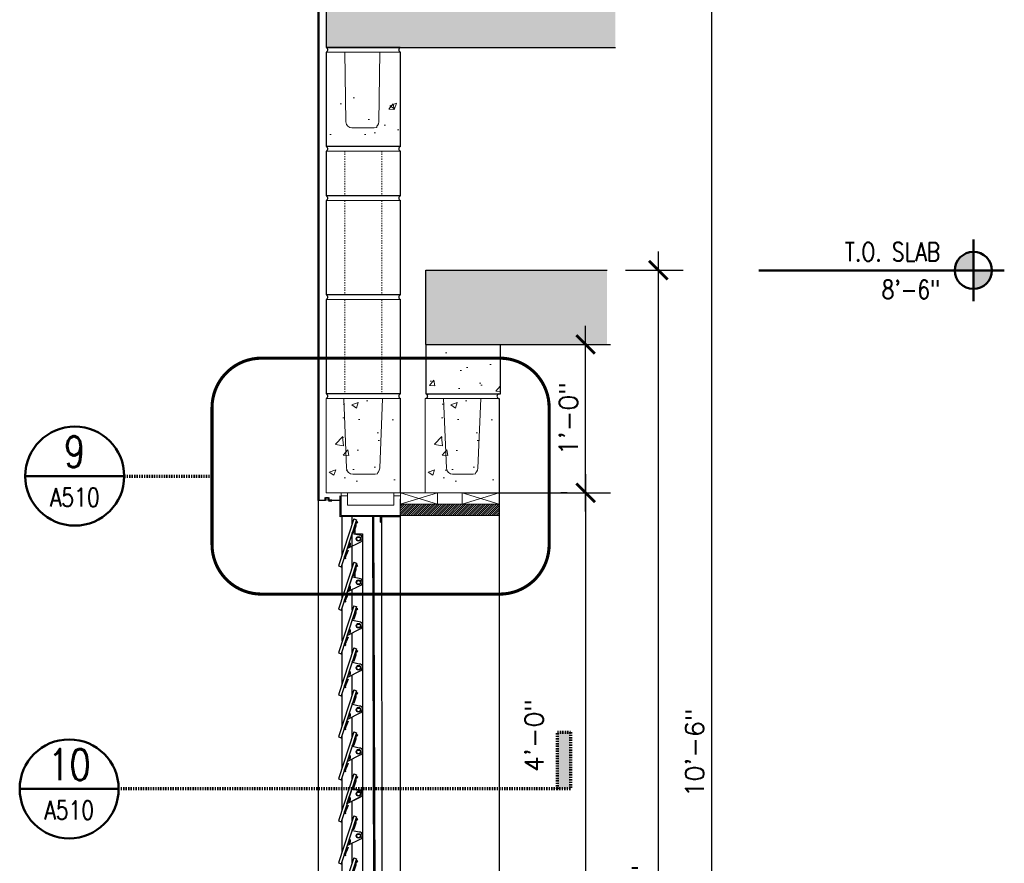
# Model space of a CAD drawing. Header units: inches. Extents: x -3803 to 34213, y -3756 to 4522.
# Tile 35 of 64: x 32093 to 32173, y 3598 to 3667. Entities that reach past the tile are written whole.
import ezdxf
from ezdxf.enums import TextEntityAlignment as Align

# ---------------------------------------------------------------- set-up
doc = ezdxf.new("R2010")
doc.units = ezdxf.units.IN
doc.header["$LTSCALE"] = 0.011
doc.header["$MEASUREMENT"] = 0
doc.header["$PDMODE"] = 1
doc.linetypes.add('DGN Style 3', pattern=[2.233833, 1.595595, -0.638238])
doc.linetypes.add('HIDDEN2', pattern=[0.1875, 0.125, -0.0625])
doc.layers.get('0').update_dxf_attribs({"linetype": 'CONTINUOUS'})
doc.layers.get('Defpoints').update_dxf_attribs({"linetype": 'CONTINUOUS'})
for name, color, linetype in [('A-elev-4', 4, 'CONTINUOUS'), ('A-elev-8', 8, 'CONTINUOUS'), ('woodfill', 254, 'CONTINUOUS')]:
    doc.layers.add(name, color=color, linetype=linetype)
for name, color, linetype, lineweight in [('DIM', 4, 'CONTINUOUS', 13), ('G-DIM', 9, 'CONTINUOUS', 18), ('G-PEN0', 174, 'CONTINUOUS', 13), ('G-PEN1', 214, 'CONTINUOUS', 18), ('G-PEN2', 8, 'CONTINUOUS', 25), ('G-PEN4', 4, 'CONTINUOUS', 50), ('G-PEN5', 3, 'CONTINUOUS', 70), ('G-REF', 144, 'CONTINUOUS', 50)]:
    doc.layers.add(name, color=color, linetype=linetype, lineweight=lineweight)
doc.styles.add('ROMANS', font='romans.shx')
doc.dimstyles.new('DIM_016', dxfattribs={"dimscale": 16, "dimtxt": 0.09375, "dimasz": 0.09375, "dimexe": 0.125, "dimexo": 0.09375, "dimgap": 0.03125, "dimtad": 1, "dimdec": 6, "dimrnd": 0.25, "dimzin": 15, "dimdsep": 46, "dimlunit": 4, "dimtxsty": 'ROMANS', "dimblk1": 'ARCHTICK', "dimblk2": 'ARCHTICK', "dimsah": 1, "dimcen": 0.0625, "dimdle": 0.09375, "dimclrd": 256, "dimclre": 256, "dimclrt": 134, "dimadec": 0, "dimazin": 0, "dimtfac": 1, "dimtdec": 6, "dimtix": 1, "dimtmove": 1, "dimatfit": 3, "dimfxl": 1, "dimtvp": 1.2, "dimfrac": 2, "dimtolj": 1, "dimtzin": 15, "dimarcsym": 0})

# ---------------------------------------------------------------- blocks, each defined once
blk = doc.blocks.new('DET-REF')
blk.add_line((0.25, 0), (-0.25, 0))
blk.add_circle((0, 0), 0.25)
at = {"style": 'ROMANS', "width": 0.8}
blk.add_attdef('A', text='', height=0.1562, dxfattribs=at).set_placement((-0.0013, 0.0449), align=Align.CENTER)
at = {"color": 134, "style": 'ROMANS', "width": 0.8}
blk.add_attdef('AXXX', text='', height=0.0938, dxfattribs=at).set_placement((0, -0.1538), align=Align.CENTER)
blk = doc.blocks.new('window on concrete')
at = {"layer": 'A-elev-8'}
for p, q in [((-0.059, 47.998), (-0.045, 47.998)), ((-0.139, 46.173), (-0.139, 5.045)), ((-3.897, 45.903), (-5.138, 42.101)), ((-3.659, 45.825), (-4.901, 42.023)), ((-4.053, 46.069), (-4.053, 45.426)), ((-3.897, 45.903), (-3.659, 45.825)), ((-2.384, 46.076), (-2.241, 1.646)), ((-2.288, 46.076), (-2.145, 1.505)), ((-1.792, 46.078), (-0.139, 46.078)), ((-1.721, 45.624), (-1.64, 45.624)), ((-1.64, 46.078), (-1.621, 6.978)), ((-4.053, 44.62), (-4.053, 41.913)), ((-3.808, 45.37), (-3.808, 44.661)), ((-3.808, 44.679), (-3.187, 44.679)), ((-3.187, 44.679), (-3.187, 2.924)), ((-3.897, 42.391), (-5.138, 38.588)), ((-3.659, 42.313), (-4.901, 38.511)), ((-3.664, 42.269), (-4.775, 38.931)), ((-3.897, 42.391), (-3.659, 42.313)), ((-5.138, 42.101), (-4.901, 42.023)), ((-3.808, 41.857), (-3.808, 41.148)), ((-4.055, 40.153), (-4.055, 38.509)), ((-3.897, 38.878), (-5.138, 35.076)), ((-5.138, 38.588), (-4.901, 38.511)), ((-3.659, 38.801), (-4.901, 34.998)), ((-3.897, 38.878), (-3.659, 38.801)), ((-4.053, 36.649), (-4.053, 35.004)), ((-3.897, 35.481), (-5.138, 31.679)), ((-5.138, 35.076), (-4.901, 34.998)), ((-3.659, 35.404), (-4.901, 31.601)), ((-3.897, 35.481), (-3.659, 35.404)), ((-4.053, 33.252), (-4.053, 31.607)), ((-3.897, 32.085), (-5.138, 28.282)), ((-3.659, 32.007), (-4.901, 28.205)), ((-3.897, 32.085), (-3.659, 32.007)), ((-5.138, 31.679), (-4.901, 31.601)), ((-4.053, 29.855), (-4.053, 28.211)), ((-3.897, 28.688), (-5.138, 24.886)), ((-3.897, 28.688), (-3.659, 28.61)), ((-5.138, 28.282), (-4.901, 28.205)), ((-3.659, 28.61), (-4.901, 24.808)), ((-4.053, 26.458), (-4.053, 24.814)), ((-3.897, 25.291), (-5.138, 21.489)), ((-5.138, 24.886), (-4.901, 24.808)), ((-3.659, 25.214), (-4.901, 21.411)), ((-3.897, 25.291), (-3.659, 25.214)), ((-4.053, 23.062), (-4.053, 21.417)), ((-3.897, 21.894), (-5.138, 18.092)), ((-3.659, 21.817), (-4.901, 18.014)), ((-3.897, 21.894), (-3.659, 21.817)), ((-5.138, 21.489), (-4.901, 21.411)), ((-4.053, 19.665), (-4.053, 18.02)), ((-3.897, 18.498), (-5.138, 14.695)), ((-3.659, 18.42), (-4.901, 14.618)), ((-3.897, 18.498), (-3.659, 18.42)), ((-5.138, 18.092), (-4.901, 18.014)), ((-4.053, 16.268), (-4.053, 14.624)), ((-3.897, 15.101), (-5.138, 11.298)), ((-5.138, 14.695), (-4.901, 14.618)), ((-3.659, 15.023), (-4.901, 11.221)), ((-3.897, 15.101), (-3.659, 15.023)), ((-4.053, 12.871), (-4.053, 11.227)), ((-3.897, 11.704), (-5.138, 7.902)), ((-5.138, 11.298), (-4.901, 11.221)), ((-3.659, 11.627), (-4.901, 7.824)), ((-3.897, 11.704), (-3.659, 11.627)), ((-4.053, 10.421), (-4.053, 7.83)), ((-3.644, 8.92), (-3.399, 8.636)), ((-3.595, 8.959), (-3.353, 8.679)), ((-3.897, 8.307), (-5.138, 4.505)), ((-3.659, 8.23), (-4.901, 4.427)), ((-3.664, 8.186), (-4.775, 4.848)), ((-3.897, 8.307), (-3.659, 8.23)), ((-5.138, 7.902), (-4.901, 7.824)), ((-5.138, 7.902), (-4.901, 7.824)), ((-3.808, 7.774), (-3.808, 7.065)), ((-3.808, 6.217), (-3.808, 4.905)), ((-3.897, 4.934), (-5.138, 1.131)), ((-3.659, 4.856), (-4.901, 1.054)), ((-3.897, 4.934), (-3.659, 4.856)), ((-1.621, 5.082), (-1.621, 3.482)), ((-5.138, 4.505), (-4.901, 4.427)), ((-3.808, 4.401), (-3.808, 2.838)), ((-0.139, 4.39), (-0.139, 1.509)), ((-4.053, 3.651), (-4.053, 1.646)), ((-3.192, 2.909), (-3.699, 2.909)), ((-5.138, 1.131), (-4.901, 1.054)), ((-4.758, 1.49), (-4.331, 1.49)), ((-4.732, 1.57), (-4.732, 1.49)), ((-4.331, 0), (-4.331, 1.509)), ((-0.046, 0.002), (-0.045, 0.002))]:
    blk.add_line(p, q, dxfattribs=at)
for points in [[(-1.64, 45.624), (-1.721, 45.624), (-1.721, 46.079), (-4.985, 46.065), (-4.986, 47.749)], [(-4.857, 46.065), (-4.857, 42.963)], [(-1.64, 46.078), (-1.64, 45.624)], [(-4.409, 43.365), (-4.349, 43.35), (-4.5, 42.969), (-4.593, 42.834), (-4.559, 42.699), (-4.606, 42.67), (-4.635, 42.829), (-4.407, 43.365)], [(-4.857, 42.157), (-4.857, 39.451)], [(-4.409, 39.852), (-4.349, 39.838), (-4.5, 39.457), (-4.593, 39.322), (-4.559, 39.187), (-4.606, 39.158), (-4.635, 39.316), (-4.407, 39.853)], [(-4.859, 38.638), (-4.859, 36.046)], [(-4.409, 36.34), (-4.349, 36.326), (-4.5, 35.944), (-4.593, 35.81), (-4.559, 35.675), (-4.606, 35.645), (-4.635, 35.804), (-4.407, 36.34)], [(-4.857, 35.134), (-4.857, 32.541)], [(-4.409, 32.943), (-4.349, 32.929), (-4.5, 32.548), (-4.593, 32.413), (-4.559, 32.278), (-4.606, 32.249), (-4.635, 32.407), (-4.407, 32.944)], [(-4.857, 31.737), (-4.857, 29.145)], [(-4.409, 29.546), (-4.349, 29.532), (-4.5, 29.151), (-4.593, 29.016), (-4.559, 28.881), (-4.606, 28.852), (-4.635, 29.011), (-4.407, 29.547)], [(-4.857, 28.34), (-4.857, 25.748)], [(-4.409, 26.15), (-4.349, 26.135), (-4.5, 25.754), (-4.593, 25.619), (-4.559, 25.484), (-4.606, 25.455), (-4.635, 25.614), (-4.407, 26.15)], [(-4.857, 24.943), (-4.857, 22.351)], [(-4.409, 22.753), (-4.349, 22.739), (-4.5, 22.357), (-4.593, 22.222), (-4.559, 22.087), (-4.606, 22.058), (-4.635, 22.217), (-4.407, 22.753)], [(-4.857, 21.546), (-4.857, 18.954)], [(-4.409, 19.356), (-4.349, 19.342), (-4.5, 18.961), (-4.593, 18.826), (-4.559, 18.691), (-4.606, 18.662), (-4.635, 18.82), (-4.407, 19.356)], [(-4.857, 18.15), (-4.857, 15.558)], [(-4.409, 15.959), (-4.349, 15.945), (-4.5, 15.564), (-4.593, 15.429), (-4.559, 15.294), (-4.606, 15.265), (-4.635, 15.423), (-4.407, 15.96)], [(-4.857, 14.753), (-4.857, 12.161)], [(-4.409, 12.563), (-4.349, 12.548), (-4.5, 12.167), (-4.593, 12.032), (-4.559, 11.897), (-4.606, 11.868), (-4.635, 12.027), (-4.407, 12.563)], [(-4.857, 11.356), (-4.857, 8.764)], [(-4.409, 9.166), (-4.349, 9.152), (-4.5, 8.77), (-4.593, 8.635), (-4.559, 8.5), (-4.606, 8.471), (-4.635, 8.63), (-4.407, 9.166)], [(-2.154, 8.308), (-1.975, 8.297), (-1.997, 8.051), (-1.899, 7.967), (-1.776, 6.735), (-1.519, 6.428), (-1.514, 5.554), (-1.824, 5.254), (-1.895, 4.045), (-1.97, 3.921), (-1.987, 3.678), (-2.156, 3.687)], [(-4.857, 7.959), (-4.857, 5.367)], [(-3.172, 6.843), (-2.666, 6.394)], [(-2.77, 7.1), (-2.309, 6.755)], [(-4.409, 5.769), (-4.349, 5.755), (-4.5, 5.374), (-4.593, 5.239), (-4.559, 5.104), (-4.606, 5.074), (-4.635, 5.233), (-4.407, 5.769)], [(-1.442, 5.153), (-0.105, 4.371), (0.152, 4.024), (0.32, 3.99), (0.69, 3.99), (0.723, 4.136), (0.6, 4.538), (0.175, 4.762), (-0.978, 5.802)], [(-4.857, 4.562), (-4.857, 1.994)], [(-2.144, 1.509), (-2.144, 3.578), (-1.695, 3.578), (-1.695, 3.712), (-1.619, 3.712), (-1.619, 3.482), (-2.041, 3.482), (-2.043, 1.509)], [(-4.409, 2.395), (-4.349, 2.381), (-4.5, 2), (-4.593, 1.865), (-4.559, 1.73), (-4.606, 1.701), (-4.635, 1.86), (-4.407, 2.396)], [(-4.331, 1.509), (-4.331, 1.576), (-4.483, 1.576), (-4.483, 1.646), (-2.241, 1.646)], [(-2.205, 1.505), (-2.205, 1.509), (-3.825, 1.509), (-3.825, 1.509)]]:
    blk.add_lwpolyline(points, dxfattribs=at)
for points in [[(-4.435, 43.506), (-3.318, 44.053, 0.796581), (-3.442, 44.587), (-4.001, 44.699), (-4.009, 44.744), (-3.977, 44.812), (-3.876, 44.832), (-3.853, 44.844), (-3.696, 45.327), (-3.691, 45.536), (-3.574, 45.636), (-3.609, 45.67), (-3.732, 45.563), (-3.746, 45.321), (-3.897, 44.861), (-3.895, 44.844), (-3.883, 44.831)], [(-4.435, 39.994), (-3.318, 40.54, 0.796581), (-3.442, 41.075), (-4.001, 41.187), (-4.009, 41.231), (-3.977, 41.299), (-3.876, 41.32), (-3.853, 41.332), (-3.696, 41.814), (-3.691, 42.023), (-3.574, 42.123), (-3.609, 42.158), (-3.732, 42.05), (-3.746, 41.808), (-3.897, 41.349), (-3.895, 41.332), (-3.883, 41.319)], [(-4.435, 36.482), (-3.318, 37.028, 0.796581), (-3.442, 37.562), (-4.001, 37.675), (-4.009, 37.719), (-3.977, 37.787), (-3.876, 37.807), (-3.853, 37.82), (-3.696, 38.302), (-3.691, 38.511), (-3.574, 38.611), (-3.609, 38.646), (-3.732, 38.538), (-3.746, 38.296), (-3.897, 37.837), (-3.895, 37.819), (-3.883, 37.807)], [(-4.435, 33.085), (-3.318, 33.631, 0.796581), (-3.442, 34.165), (-4.001, 34.278), (-4.009, 34.322), (-3.977, 34.39), (-3.876, 34.41), (-3.853, 34.423), (-3.696, 34.905), (-3.691, 35.114), (-3.574, 35.214), (-3.609, 35.249), (-3.732, 35.141), (-3.746, 34.899), (-3.897, 34.44), (-3.895, 34.423), (-3.883, 34.41)], [(-4.435, 29.688), (-3.318, 30.235, 0.796581), (-3.442, 30.769), (-4.001, 30.881), (-4.009, 30.925), (-3.977, 30.994), (-3.876, 31.014), (-3.853, 31.026), (-3.696, 31.509), (-3.691, 31.718), (-3.574, 31.817), (-3.609, 31.852), (-3.732, 31.744), (-3.746, 31.502), (-3.897, 31.043), (-3.895, 31.026), (-3.883, 31.013)], [(-4.435, 26.292), (-3.318, 26.838, 0.796581), (-3.442, 27.372), (-4.001, 27.484), (-4.009, 27.529), (-3.977, 27.597), (-3.876, 27.617), (-3.853, 27.629), (-3.696, 28.112), (-3.691, 28.321), (-3.574, 28.421), (-3.609, 28.455), (-3.732, 28.348), (-3.746, 28.106), (-3.897, 27.647), (-3.895, 27.629), (-3.883, 27.616)], [(-4.435, 22.895), (-3.318, 23.441, 0.796581), (-3.442, 23.975), (-4.001, 24.088), (-4.009, 24.132), (-3.977, 24.2), (-3.876, 24.22), (-3.853, 24.233), (-3.696, 24.715), (-3.691, 24.924), (-3.574, 25.024), (-3.609, 25.059), (-3.732, 24.951), (-3.746, 24.709), (-3.897, 24.25), (-3.895, 24.232), (-3.883, 24.22)], [(-4.009, 24.133), (-3.989, 24.046), (-3.419, 23.937, -0.804516), (-3.404, 23.385), (-4.45, 22.864), (-4.009, 24.133)], [(-4.435, 19.498), (-3.318, 20.044, 0.796581), (-3.442, 20.578), (-4.001, 20.691), (-4.009, 20.735), (-3.977, 20.803), (-3.876, 20.823), (-3.853, 20.836), (-3.696, 21.318), (-3.691, 21.527), (-3.574, 21.627), (-3.609, 21.662), (-3.732, 21.554), (-3.746, 21.312), (-3.897, 20.853), (-3.895, 20.836), (-3.883, 20.823)], [(-4.435, 16.101), (-3.318, 16.647, 0.796581), (-3.442, 17.182), (-4.001, 17.294), (-4.009, 17.338), (-3.977, 17.407), (-3.876, 17.427), (-3.853, 17.439), (-3.696, 17.922), (-3.691, 18.131), (-3.574, 18.23), (-3.609, 18.265), (-3.732, 18.157), (-3.746, 17.915), (-3.897, 17.456), (-3.895, 17.439), (-3.883, 17.426)], [(-4.435, 12.704), (-3.318, 13.251, 0.796581), (-3.442, 13.785), (-4.001, 13.897), (-4.009, 13.942), (-3.977, 14.01), (-3.876, 14.03), (-3.853, 14.042), (-3.696, 14.525), (-3.691, 14.734), (-3.574, 14.834), (-3.609, 14.868), (-3.732, 14.761), (-3.746, 14.518), (-3.897, 14.059), (-3.895, 14.042), (-3.883, 14.029)], [(-4.435, 9.308), (-3.318, 9.854, 0.796581), (-3.442, 10.388), (-4.001, 10.501), (-4.009, 10.545), (-3.977, 10.613), (-3.876, 10.633), (-3.853, 10.646), (-3.696, 11.128), (-3.691, 11.337), (-3.574, 11.437), (-3.609, 11.472), (-3.732, 11.364), (-3.746, 11.122), (-3.897, 10.663), (-3.895, 10.645), (-3.883, 10.633)], [(-4.435, 5.911), (-3.318, 6.457, 0.796581), (-3.442, 6.991), (-4.001, 7.104), (-4.009, 7.148), (-3.977, 7.216), (-3.876, 7.236), (-3.853, 7.249), (-3.696, 7.731), (-3.691, 7.94), (-3.574, 8.04), (-3.609, 8.075), (-3.732, 7.967), (-3.746, 7.725), (-3.897, 7.266), (-3.895, 7.248), (-3.883, 7.236)], [(-3.187, 8.459), (-2.763, 7.098, -0.767087), (-3.18, 6.835)], [(-4.435, 2.537), (-3.318, 3.084, 0.796581), (-3.442, 3.618), (-4.001, 3.73), (-4.009, 3.774), (-3.977, 3.843), (-3.876, 3.863), (-3.853, 3.875), (-3.696, 4.358), (-3.691, 4.567), (-3.574, 4.666), (-3.609, 4.701), (-3.732, 4.594), (-3.746, 4.351), (-3.897, 3.892), (-3.895, 3.875), (-3.883, 3.862)]]:
    blk.add_lwpolyline(points, format="xyb", dxfattribs=at)
for centre, radius in [((-3.503, 44.282), 0.189), ((-3.505, 44.274), 0.147), ((-3.503, 40.77), 0.189), ((-3.505, 40.762), 0.147), ((-3.503, 37.258), 0.189), ((-3.505, 37.25), 0.147), ((-3.503, 33.861), 0.189), ((-3.505, 33.853), 0.147), ((-3.503, 30.464), 0.189), ((-3.505, 30.456), 0.147), ((-3.503, 27.067), 0.189), ((-3.505, 27.06), 0.147), ((-3.503, 23.671), 0.189), ((-3.505, 23.663), 0.147), ((-3.503, 20.274), 0.189), ((-3.505, 20.266), 0.147), ((-3.503, 16.877), 0.189), ((-3.505, 16.869), 0.147), ((-3.503, 13.48), 0.189), ((-3.505, 13.472), 0.147), ((-3.503, 10.083), 0.189), ((-3.505, 10.076), 0.147), ((-3.503, 8.794), 0.189), ((-3.503, 6.687), 0.189), ((-3.505, 6.679), 0.147), ((-3.036, 7.046), 0.107), ((-1.892, 5.996), 0.233), ((-1.88, 5.984), 0.14), ((0.271, 4.345), 0.251), ((0.271, 4.345), 0.167), ((-3.503, 3.313), 0.189), ((-3.505, 3.305), 0.147)]:
    blk.add_circle(centre, radius, dxfattribs=at)
for centre, radius, start, end in [((-4.325, 43.834), 0.178, 253.46167, 68.24755), ((-4.343, 43.845), 0.109, 266.06037, 55.64885), ((-4.325, 40.321), 0.178, 253.46167, 68.24755), ((-4.343, 40.332), 0.109, 266.06037, 55.64885), ((-4.325, 36.835), 0.178, 253.46167, 68.24755), ((-4.343, 36.846), 0.109, 266.06037, 55.64885), ((-4.325, 33.439), 0.178, 253.46167, 68.24755), ((-4.343, 33.45), 0.109, 266.06037, 55.64885), ((-4.325, 30.042), 0.178, 253.46167, 68.24755), ((-4.343, 30.053), 0.109, 266.06037, 55.64885), ((-4.325, 26.645), 0.178, 253.46167, 68.24755), ((-4.343, 26.656), 0.109, 266.06037, 55.64885), ((-4.325, 23.248), 0.178, 253.46167, 68.24755), ((-4.343, 23.259), 0.109, 266.06037, 55.64885), ((-4.325, 19.851), 0.178, 253.46167, 68.24755), ((-4.343, 19.863), 0.109, 266.06037, 55.64885), ((-4.325, 16.455), 0.178, 253.46167, 68.24755), ((-4.343, 16.466), 0.109, 266.06037, 55.64885), ((-4.325, 13.058), 0.178, 253.46167, 68.24755), ((-4.343, 13.069), 0.109, 266.06037, 55.64885), ((-4.325, 9.661), 0.178, 253.46167, 68.24755), ((-4.343, 9.672), 0.109, 266.06037, 55.64885), ((-3.044, 7.037), 0.168, 211.55068, 148.44932), ((-4.325, 6.238), 0.178, 253.46167, 68.24755), ((-1.866, 5.959), 0.911, 114.30276, 245.69724), ((-1.866, 5.959), 0.911, 271.87075, 85.1759), ((-4.343, 6.249), 0.109, 266.06037, 55.64885)]:
    blk.add_arc(centre, radius, start, end, dxfattribs=at)
at = {"layer": 'DIM', "ltscale": 10}
blk.add_line((-4.906, 47.752), (-4.906, 48.003), dxfattribs=at)
at = {"layer": 'DIM', "ltscale": 10, "flags": 128}
blk.add_lwpolyline([(-0.647, 47.752), (-0.125, 47.752), (-0.139, 46.173), (-4.905, 46.173), (-4.906, 47.752), (-4.397, 47.752)], dxfattribs=at)
blk.add_lwpolyline([(-0.139, 0.002), (-4.262, 0), (-4.262, 1.509), (-0.139, 1.509)], close=True, dxfattribs=at)
blk = doc.blocks.new('scheme 04')
at = {"layer": 'G-PEN0', "true_color": 0xc7c8ca}
for points in [[(-122.152, -66), (-122.152, -60), (-145.541, -60), (-145.541, -66)], [(-122.83, -90), (-137.47, -90), (-137.47, -84), (-122.83, -84)]]:
    blk.add_hatch(color=9, dxfattribs=at).paths.add_polyline_path(points)
at = {"layer": 'G-PEN0'}
h = blk.add_hatch(dxfattribs=at)
h.set_pattern_fill('AR-CONC', color=256, scale=0.75, style=0)
h.set_pattern_definition([(50, (-32263.4827, -3734.3405), (5.37945137, -0.470641), [0.5625, -6.1875]), (355, (-32263.483, -3734.3405), (-1.040635, 5.641441), [0.45, -4.95]), (100.451444, (-32263.0344, -3734.3797), (4.33881635, 5.1707999), [0.4780514, -5.2585658]), (46.1842, (-32263.483, -3732.8405), (8.00431, -1.2413946), [0.84375, -9.28125]), (96.635635, (-32262.816, -3732.944), (7.0099646, 7.3058895), [0.7170776, -7.8878532]), (351.184164, (-32263.483, -3732.8405), (7.0099646, 7.3058895), [0.675, -7.425]), (21, (-32262.7327, -3733.2155), (4.4768029, -3.0196417), [0.5625, -6.1875]), (326, (-32262.733, -3733.2155), (1.824865, 5.4386253), [0.45, -4.95]), (71.451445, (-32262.3597, -3733.467), (6.3016678, 2.41898365), [0.4780514, -5.2585658]), (37.5, (-32263.4827, -3734.3405), (0.09119891, 2.4967039), [0, -4.89, 0, -5.025, 0, -4.96875]), (7.5, (-32263.4827, -3734.3405), (1.97302153, 2.95808784), [0, -2.865, 0, -4.7775, 0, -1.89375]), (327.5, (-32265.1552, -3734.3405), (4.00366827, -0.16916154), [0, -1.875, 0, -5.85, 0, -7.7625]), (317.5, (-32265.9052, -3734.3405), (4.37389627, 0.75078737), [0, -2.4375, 0, -3.885, 0, -5.5125])])
h.paths.add_polyline_path([(-145.399, -74), (-139.591, -74), (-139.591, -70.005), (-145.399, -70.005)])
h = blk.add_hatch(dxfattribs=at)
h.set_pattern_fill('AR-CONC', color=256, scale=0.75, style=0)
h.set_pattern_definition([(50, (-30017.301, -3836.3353), (5.3794514, -0.470641), [0.5625, -6.1875]), (355, (-30017.301, -3836.3353), (-1.040635, 5.641441), [0.45, -4.95]), (100.451444, (-30016.853, -3836.3745), (4.33881635, 5.1707999), [0.4780514, -5.2585658]), (46.1842, (-30017.301, -3834.835), (8.00431, -1.2413946), [0.84375, -9.28125]), (96.635635, (-30016.634, -3834.939), (7.0099646, 7.3058895), [0.7170776, -7.8878532]), (351.184164, (-30017.301, -3834.835), (7.0099646, 7.3058895), [0.675, -7.425]), (21, (-30016.551, -3835.2103), (4.4768029, -3.0196417), [0.5625, -6.1875]), (326, (-30016.551, -3835.2103), (1.824865, 5.4386253), [0.45, -4.95]), (71.451445, (-30016.178, -3835.462), (6.3016678, 2.41898365), [0.4780514, -5.2585658]), (37.5, (-30017.3011, -3836.3353), (0.09119891, 2.4967039), [0, -4.89, 0, -5.025, 0, -4.96875]), (7.5, (-30017.3011, -3836.3353), (1.97302153, 2.95808784), [0, -2.865, 0, -4.7775, 0, -1.89375]), (327.5, (-30018.9736, -3836.3353), (4.00366827, -0.16916154), [0, -1.875, 0, -5.85, 0, -7.7625]), (317.5, (-30019.7236, -3836.3353), (4.37389627, 0.75078737), [0, -2.4375, 0, -3.885, 0, -5.5125])])
h.paths.add_polyline_path([(-137.542, -150.265), (-131.541, -150.265), (-131.542, -190), (-137.542, -190)])
h.paths.add_polyline_path([(-137.47, -90), (-131.433, -90), (-131.541, -101.994), (-137.541, -101.998)])
h = blk.add_hatch(dxfattribs=at)
h.set_pattern_fill('AR-CONC', color=256, scale=0.75, style=0)
h.set_pattern_definition([(50, (-30025.301, -3836.335), (5.3794514, -0.470641), [0.5625, -6.1875]), (355, (-30025.301, -3836.335), (-1.040635, 5.641441), [0.45, -4.95]), (100.451444, (-30024.853, -3836.374), (4.33881635, 5.1707999), [0.4780514, -5.2585658]), (46.1842, (-30025.301, -3834.835), (8.00431, -1.2413946), [0.84375, -9.28125]), (96.635635, (-30024.634, -3834.9385), (7.0099646, 7.3058895), [0.7170776, -7.8878532]), (351.184164, (-30025.301, -3834.835), (7.0099646, 7.3058895), [0.675, -7.425]), (21, (-30024.551, -3835.21), (4.4768029, -3.0196417), [0.5625, -6.1875]), (326, (-30024.551, -3835.21), (1.824865, 5.4386253), [0.45, -4.95]), (71.451445, (-30024.178, -3835.4617), (6.3016678, 2.41898365), [0.4780514, -5.2585658]), (37.5, (-30025.3011, -3836.335), (0.09119891, 2.4967039), [0, -4.89, 0, -5.025, 0, -4.96875]), (7.5, (-30025.301, -3836.335), (1.97302153, 2.95808784), [0, -2.865, 0, -4.7775, 0, -1.89375]), (327.5, (-30026.9736, -3836.335), (4.00366827, -0.16916154), [0, -1.875, 0, -5.85, 0, -7.7625]), (317.5, (-30027.7236, -3836.335), (4.37389627, 0.75078737), [0, -2.4375, 0, -3.885, 0, -5.5125])])
h.paths.add_polyline_path([(-145.541, -94.369), (-139.541, -94.369), (-139.541, -101.994), (-145.541, -101.998)])
at = {"layer": 'woodfill', "ltscale": 10}
h = blk.add_hatch(dxfattribs=at)
h.set_pattern_fill('ANSI31', color=256)
h.set_pattern_definition([(45, (-32264.245, -3810.80105), (-0.08838834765, 0.08838834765), [])])
h.paths.add_polyline_path([(-131.555, -103.824), (-139.555, -103.824), (-139.555, -102.909), (-131.555, -102.909)])
at = {"color": 5, "ltscale": 10}
for p, q in [((-145.541, -59.625), (-145.541, -66)), ((-145.541, -65.994), (-122.152, -65.994)), ((-137.47, -84), (-122.83, -84)), ((-137.47, -90), (-137.47, -84)), ((-137.47, -90), (-122.83, -90))]:
    blk.add_line(p, q, dxfattribs=at)
at = {"ltscale": 10}
for p, q in [((-139.591, -66), (-145.541, -66)), ((-139.591, -74), (-145.541, -74)), ((-139.591, -74), (-145.541, -74)), ((-139.591, -77.995), (-145.541, -77.995)), ((-139.591, -77.995), (-145.541, -77.995)), ((-139.591, -85.994), (-145.541, -85.994)), ((-139.591, -93.994), (-145.541, -93.994))]:
    blk.add_line(p, q, dxfattribs=at)
at = {"color": 5, "ltscale": 10}
blk.add_lwpolyline([(-137.47, -90), (-137.47, -93.994), (-131.433, -93.994), (-131.433, -90)], dxfattribs=at)
at = {"layer": 'A-elev-4', "ltscale": 10}
for p, q in [((-145.587, -102.619), (-146.165, -102.619)), ((-145.587, -102.369), (-145.337, -102.369)), ((-144.321, -102.618), (-145.27, -102.619)), ((-144.57, -102.619), (-145.27, -102.619))]:
    blk.add_line(p, q, dxfattribs=at)
at = {"layer": 'DIM', "ltscale": 10}
for p, q in [((-143.812, -102.246), (-143.812, -101.994)), ((-140.062, -102.246), (-140.062, -101.994)), ((-136.548, -101.999), (-139.546, -102.915)), ((-139.533, -102.003), (-136.546, -102.915)), ((-131.556, -101.994), (-134.555, -102.909)), ((-134.541, -101.997), (-131.555, -102.909))]:
    blk.add_line(p, q, dxfattribs=at)
for points in [[(-143.812, -102.994), (-140.062, -102.994), (-140.062, -101.994), (-143.812, -101.994)], [(-136.548, -101.999), (-139.533, -102.003), (-139.546, -102.915), (-136.546, -102.915)], [(-131.556, -101.994), (-134.541, -101.997), (-134.555, -102.909), (-131.555, -102.909)], [(-131.555, -103.824), (-139.555, -103.824), (-139.554, -102.915), (-131.555, -102.909)]]:
    blk.add_lwpolyline(points, close=True, dxfattribs=at)
at = {"layer": 'G-PEN0', "flags": 128}
for points in [[(-139.541, -74), (-145.541, -74), (-145.541, -66.375), (-139.541, -66.375)], [(-139.541, -77.995), (-145.541, -77.995), (-145.541, -74.375), (-139.541, -74.375)], [(-139.541, -85.994), (-145.541, -85.994), (-145.541, -78.37), (-139.541, -78.37)], [(-139.541, -93.994), (-145.541, -93.994), (-145.541, -86.369), (-139.541, -86.369)], [(-145.541, -101.994), (-139.541, -101.994), (-139.541, -94.369), (-145.541, -94.369)], [(-137.541, -102.001), (-131.541, -101.994), (-131.541, -94.369), (-137.541, -94.369)]]:
    blk.add_lwpolyline(points, close=True, dxfattribs=at)
at = {"layer": 'G-PEN1', "linetype": 'Continuous'}
for p, q in [((-145.541, -65.994), (-139.541, -65.994)), ((-145.541, -65.994), (-139.541, -65.994)), ((-145.541, -66), (-139.541, -66)), ((-145.541, -66), (-139.541, -66)), ((-139.541, -66.375), (-145.541, -66.375)), ((-139.541, -66.375), (-145.541, -66.375)), ((-139.541, -66.375), (-145.541, -66.375)), ((-139.541, -66.375), (-145.541, -66.375)), ((-145.541, -73.994), (-139.541, -73.994)), ((-145.541, -73.994), (-139.541, -73.994)), ((-145.541, -73.994), (-139.541, -73.994)), ((-145.541, -73.994), (-139.541, -73.994)), ((-145.541, -74), (-139.541, -74)), ((-145.541, -74), (-139.541, -74)), ((-145.541, -74), (-139.541, -74)), ((-145.541, -74), (-139.541, -74)), ((-139.541, -74.375), (-145.541, -74.375)), ((-139.541, -74.375), (-145.541, -74.375)), ((-139.541, -74.375), (-145.541, -74.375)), ((-139.541, -74.375), (-145.541, -74.375)), ((-139.541, -74.375), (-145.541, -74.375)), ((-139.541, -74.375), (-145.541, -74.375)), ((-139.541, -74.375), (-145.541, -74.375)), ((-139.541, -74.375), (-145.541, -74.375)), ((-145.541, -77.989), (-139.541, -77.989)), ((-145.541, -77.989), (-139.541, -77.989)), ((-145.541, -77.989), (-139.541, -77.989)), ((-145.541, -77.989), (-139.541, -77.989)), ((-145.541, -77.995), (-139.541, -77.995)), ((-145.541, -77.995), (-139.541, -77.995)), ((-145.541, -77.995), (-139.541, -77.995)), ((-145.541, -77.995), (-139.541, -77.995)), ((-139.541, -78.37), (-145.541, -78.37)), ((-139.541, -78.37), (-145.541, -78.37)), ((-139.541, -78.37), (-145.541, -78.37)), ((-139.541, -78.37), (-145.541, -78.37)), ((-139.541, -78.37), (-145.541, -78.37)), ((-139.541, -78.37), (-145.541, -78.37)), ((-139.541, -78.37), (-145.541, -78.37)), ((-139.541, -78.37), (-145.541, -78.37)), ((-145.541, -85.989), (-139.541, -85.989)), ((-145.541, -85.989), (-139.541, -85.989)), ((-145.541, -85.994), (-139.541, -85.994)), ((-145.541, -85.994), (-139.541, -85.994)), ((-139.541, -86.369), (-145.541, -86.369)), ((-139.541, -86.369), (-145.541, -86.369)), ((-139.541, -86.369), (-145.541, -86.369)), ((-139.541, -86.369), (-145.541, -86.369)), ((-145.541, -93.988), (-139.541, -93.988)), ((-145.541, -93.988), (-139.541, -93.988)), ((-145.541, -93.994), (-139.541, -93.994)), ((-145.541, -93.994), (-139.541, -93.994)), ((-139.541, -94.369), (-145.541, -94.369)), ((-139.541, -94.369), (-145.541, -94.369)), ((-139.541, -94.369), (-145.541, -94.369)), ((-139.541, -94.369), (-145.541, -94.369)), ((-131.611, -94.369), (-137.47, -94.369)), ((-131.611, -94.369), (-137.47, -94.369)), ((-131.611, -94.369), (-137.47, -94.369)), ((-131.611, -94.369), (-137.47, -94.369))]:
    blk.add_line(p, q, dxfattribs=at)
at = {"layer": 'G-PEN1'}
for p, q in [((-143.952, -72.014), (-144.018, -66.375)), ((-141.204, -66.375), (-141.271, -72.014)), ((-143.901, -72.219), (-143.952, -72.014)), ((-143.901, -72.219), (-143.952, -72.015)), ((-143.798, -72.355), (-143.901, -72.219)), ((-143.629, -72.462), (-143.798, -72.355)), ((-141.43, -72.36), (-141.453, -72.458)), ((-141.388, -72.305), (-141.43, -72.36)), ((-141.311, -72.159), (-141.388, -72.305)), ((-141.271, -72.014), (-141.311, -72.159)), ((-143.452, -72.494), (-143.629, -72.462)), ((-141.645, -72.494), (-143.452, -72.494)), ((-141.453, -72.458), (-141.645, -72.494)), ((-143.881, -100.014), (-144.111, -94.369)), ((-140.97, -94.369), (-141.2, -100.014)), ((-135.81, -100.014), (-136.041, -94.369)), ((-133.041, -94.369), (-133.271, -100.014)), ((-143.831, -100.219), (-143.881, -100.014)), ((-143.831, -100.219), (-143.881, -100.014)), ((-143.728, -100.355), (-143.831, -100.219)), ((-141.241, -100.159), (-141.318, -100.305)), ((-141.2, -100.014), (-141.241, -100.159)), ((-135.76, -100.219), (-135.81, -100.014)), ((-135.657, -100.355), (-135.76, -100.219)), ((-133.311, -100.159), (-133.388, -100.305)), ((-133.271, -100.014), (-133.311, -100.159)), ((-143.558, -100.462), (-143.728, -100.355)), ((-143.381, -100.494), (-143.558, -100.462)), ((-141.575, -100.494), (-143.381, -100.494)), ((-141.382, -100.458), (-141.575, -100.494)), ((-141.359, -100.36), (-141.382, -100.458)), ((-141.318, -100.305), (-141.359, -100.36)), ((-135.487, -100.462), (-135.657, -100.355)), ((-135.311, -100.494), (-135.487, -100.462)), ((-133.645, -100.494), (-135.311, -100.494)), ((-133.453, -100.458), (-133.645, -100.494)), ((-133.43, -100.36), (-133.453, -100.458)), ((-133.388, -100.305), (-133.43, -100.36))]:
    blk.add_line(p, q, dxfattribs=at)
at = {"layer": 'G-PEN1', "linetype": 'DGN Style 3'}
for p, q in [((-144.041, -74.375), (-144.041, -77.995)), ((-141.041, -74.375), (-141.041, -77.995)), ((-144.041, -78.37), (-144.041, -85.994)), ((-141.041, -78.37), (-141.041, -85.994)), ((-144.041, -86.369), (-144.041, -93.994)), ((-141.041, -86.369), (-141.041, -93.994))]:
    blk.add_line(p, q, dxfattribs=at)
at = {"layer": 'G-PEN2'}
for p, q in [((-145.541, -66.375), (-145.541, -74)), ((-139.541, -66.375), (-139.541, -74)), ((-145.541, -74.375), (-145.541, -77.995)), ((-139.541, -74.375), (-139.541, -77.995)), ((-145.541, -78.37), (-145.541, -85.994)), ((-139.541, -78.37), (-139.541, -85.994)), ((-145.541, -86.369), (-145.541, -93.994)), ((-139.541, -86.369), (-139.541, -93.994)), ((-139.541, -94.369), (-139.541, -101.994)), ((-131.541, -94.369), (-131.541, -101.994)), ((-146.166, -149.749), (-146.165, -102.62)), ((-131.541, -101.994), (-131.541, -149.997))]:
    blk.add_line(p, q, dxfattribs=at)
at = {"layer": 'G-PEN2', "extrusion": (0, 0, -1)}
for centre in [(145.63, -66.188), (145.63, -66.188), (145.63, -66.188), (145.63, -66.188), (145.63, -74.188), (145.63, -74.188), (145.63, -74.188), (145.63, -74.188), (145.63, -74.188), (145.63, -74.188), (145.63, -74.188), (145.63, -74.188), (145.63, -78.182), (145.63, -78.182), (145.63, -78.182), (145.63, -78.182), (145.63, -78.182), (145.63, -78.182), (145.63, -78.182), (145.63, -78.182), (145.63, -86.182), (145.63, -86.182), (145.63, -86.182), (145.63, -86.182), (145.63, -94.182), (145.63, -94.182), (145.63, -94.182), (145.63, -94.182), (137.559, -94.182), (137.559, -94.182), (137.559, -94.182), (137.559, -94.182)]:
    blk.add_arc(centre, 0.208, 115.4761, 244.5239, dxfattribs=at)
at = {"layer": 'G-PEN2'}
for centre in [(-139.451, -66.188), (-139.451, -66.188), (-139.451, -66.188), (-139.451, -66.188), (-139.451, -74.188), (-139.451, -74.188), (-139.451, -74.188), (-139.451, -74.188), (-139.451, -74.188), (-139.451, -74.188), (-139.451, -74.188), (-139.451, -74.188), (-139.451, -78.182), (-139.451, -78.182), (-139.451, -78.182), (-139.451, -78.182), (-139.451, -78.182), (-139.451, -78.182), (-139.451, -78.182), (-139.451, -78.182), (-139.451, -86.182), (-139.451, -86.182), (-139.451, -86.182), (-139.451, -86.182), (-139.451, -94.182), (-139.451, -94.182), (-139.451, -94.182), (-139.451, -94.182), (-131.522, -94.182), (-131.522, -94.182), (-131.522, -94.182), (-131.522, -94.182)]:
    blk.add_arc(centre, 0.208, 115.4761, 244.5239, dxfattribs=at)
at = {"layer": 'G-PEN4'}
for p, q in [((-146.166, -60), (-146.165, -102.62)), ((-145.587, -102.369), (-145.587, -102.619)), ((-145.337, -102.369), (-145.337, -102.619)), ((-145.07, -102.619), (-145.337, -102.619))]:
    blk.add_line(p, q, dxfattribs=at)
blk.add_blockref('window on concrete', (-139.415, -149.997))
blk = doc.blocks.new('_ArchTick')
at = {"color": 0, "linetype": 'ByBlock', "const_width": 0.15}
blk.add_lwpolyline([(-0.5, -0.5), (0.5, 0.5)], dxfattribs=at)
blk = doc.blocks.new('*D51')
at = {"layer": 'Defpoints', "color": 0, "transparency": 16777216}
for p in [(32127.742, 3628.341), (32139.009, 3628.341), (32139.105, 3580.335)]:
    blk.add_point(p, dxfattribs=at)
at = {"layer": 'G-DIM', "lineweight": -2, "transparency": 16777216}
for p, q in [((32139.009, 3578.835), (32139.009, 3629.841)), ((32129.242, 3628.341), (32141.009, 3628.341)), ((32137.605, 3580.335), (32137.009, 3580.335))]:
    blk.add_line(p, q, dxfattribs=at)
at = {"layer": 'G-DIM', "lineweight": -2, "transparency": 16777216, "xscale": 1.5, "yscale": 1.5, "zscale": 1.5}
for p, rotation in [((32139.009, 3628.341), 90), ((32139.009, 3580.335), 270)]:
    blk.add_blockref('_ArchTick', p, dxfattribs=dict(at, rotation=rotation))
at = {"layer": 'G-DIM', "color": 134, "transparency": 16777216, "insert": (32134.83, 3608.728), "char_height": 1.5, "attachment_point": 5, "rotation": 90, "style": 'ROMANS'}
blk.add_mtext('\\A1;4\'-0"', dxfattribs=at)
blk = doc.blocks.new('*D55')
at = {"layer": 'Defpoints', "color": 0, "transparency": 16777216}
for p in [(32141.732, 3670.308), (32149.196, 3670.308), (32141.732, 3544.335)]:
    blk.add_point(p, dxfattribs=at)
at = {"layer": 'G-DIM', "lineweight": -2, "transparency": 16777216}
for p, q in [((32149.196, 3542.835), (32149.196, 3671.808)), ((32143.232, 3670.308), (32151.196, 3670.308)), ((32143.232, 3544.335), (32151.196, 3544.335))]:
    blk.add_line(p, q, dxfattribs=at)
at = {"layer": 'G-DIM', "lineweight": -2, "transparency": 16777216, "xscale": 1.5, "yscale": 1.5, "zscale": 1.5}
for p, rotation in [((32149.196, 3670.308), 90), ((32149.196, 3544.335), 270)]:
    blk.add_blockref('_ArchTick', p, dxfattribs=dict(at, rotation=rotation))
at = {"layer": 'G-DIM', "color": 134, "transparency": 16777216, "insert": (32147.803, 3607.322), "char_height": 1.5, "attachment_point": 5, "rotation": 90, "style": 'ROMANS'}
blk.add_mtext('\\A1;10\'-6"', dxfattribs=at)
blk = doc.blocks.new('*D64')
at = {"layer": 'Defpoints', "color": 0, "transparency": 16777216}
for p in [(32136.455, 3640.335), (32138.993, 3640.335), (32139.009, 3628.341)]:
    blk.add_point(p, dxfattribs=at)
at = {"layer": 'G-DIM', "lineweight": -2, "transparency": 16777216}
for p, q in [((32138.993, 3626.841), (32138.993, 3641.835)), ((32137.955, 3640.335), (32140.993, 3640.335)), ((32137.509, 3628.341), (32136.993, 3628.341))]:
    blk.add_line(p, q, dxfattribs=at)
at = {"layer": 'G-DIM', "lineweight": -2, "transparency": 16777216, "xscale": 1.5, "yscale": 1.5, "zscale": 1.5}
for p, rotation in [((32138.993, 3640.335), 90), ((32138.993, 3628.341), 270)]:
    blk.add_blockref('_ArchTick', p, dxfattribs=dict(at, rotation=rotation))
at = {"layer": 'G-DIM', "color": 134, "transparency": 16777216, "insert": (32137.6, 3634.338), "char_height": 1.5, "attachment_point": 5, "rotation": 90, "style": 'ROMANS'}
blk.add_mtext('\\A1;1\'-0"', dxfattribs=at)
blk = doc.blocks.new('*D180')
at = {"layer": 'Defpoints', "color": 0, "transparency": 16777216}
for p in [(32140.723, 3646.335), (32141.401, 3544.335), (32144.865, 3544.335)]:
    blk.add_point(p, dxfattribs=at)
at = {"layer": 'G-DIM', "lineweight": -2, "transparency": 16777216}
for p, q in [((32144.865, 3647.835), (32144.865, 3542.835)), ((32142.223, 3646.335), (32146.865, 3646.335)), ((32142.901, 3544.335), (32146.865, 3544.335))]:
    blk.add_line(p, q, dxfattribs=at)
at = {"layer": 'G-DIM', "lineweight": -2, "transparency": 16777216, "xscale": 1.5, "yscale": 1.5, "zscale": 1.5}
for p, rotation in [((32144.865, 3646.335), 90), ((32144.865, 3544.335), 270)]:
    blk.add_blockref('_ArchTick', p, dxfattribs=dict(at, rotation=rotation))
at = {"layer": 'G-DIM', "color": 134, "transparency": 16777216, "insert": (32143.472, 3595.335), "char_height": 1.5, "attachment_point": 5, "rotation": 90, "style": 'ROMANS'}
blk.add_mtext('\\A1;8\'-6"', dxfattribs=at)
blk = doc.blocks.new('FLR-REF2')
h = blk.add_hatch(color=256)
h.paths.add_polyline_path([(0, 0.0938, 0.414214), (-0.0938, 0), (0, 0)])
h.paths.add_polyline_path([(0.0938, 0), (0, 0), (0, -0.0938, 0.414214)])
for p, q in [((0, 0.1562), (0, -0.1562)), ((0.1562, 0), (-1.0834, 0)), ((0, 0), (0, 0))]:
    blk.add_line(p, q)
blk.add_circle((0, 0), 0.0938)
at = {"color": 134, "style": 'ROMANS', "width": 0.8}
for p in [(-0.168, 0.0469), (-0.168, -0.143)]:
    blk.add_attdef('XX', text='', height=0.0938, dxfattribs=at).set_placement(p, align=Align.RIGHT)

msp = doc.modelspace()

# ---------------------------------------------------------------- hatches: boundary and pattern name
at = {"layer": 'G-PEN5', "linetype": 'HIDDEN2'}
h = msp.add_hatch(color=256, dxfattribs=at)
h.dxf.hatch_style = 1
h.paths.add_polyline_path([(32137.7621727, 3604.4052453), (32136.7066925, 3604.4052453), (32136.7066925, 3608.9907461), (32137.7621727, 3608.9907461)])

# ---------------------------------------------------------------- linework, layer by layer
at = {"layer": 'G-PEN5', "linetype": 'HIDDEN2', "ltscale": 100, "const_width": 0.25}
msp.add_lwpolyline([(32132.0438058, 3639.2263532), (32112.7890434, 3639.2263532, 0.4142135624), (32108.7890434, 3635.2263532), (32108.7890434, 3624.152085, 0.4142135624), (32112.7890434, 3620.152085), (32132.0438058, 3620.152085, 0.4142135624), (32136.0438058, 3624.152085), (32136.0438058, 3635.2263532, 0.4142135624)], format="xyb", close=True, dxfattribs=at)
at = {"layer": 'G-PEN5', "linetype": 'HIDDEN2'}
for points in [[(32101.6925746, 3629.6892191), (32108.7890434, 3629.6892191)], [(32136.7066925, 3604.4052453), (32101.2401339, 3604.4052453)]]:
    msp.add_lwpolyline(points, dxfattribs=at)
msp.add_lwpolyline([(32137.7621727, 3604.4052453), (32136.7066925, 3604.4052453), (32136.7066925, 3608.9907461), (32137.7621727, 3608.9907461)], close=True, dxfattribs=at)

# ---------------------------------------------------------------- block references
msp.add_blockref('scheme 04', (32263.5534416, 3730.3352919))
at = {"layer": 'G-REF'}
ref = msp.add_blockref('FLR-REF2', (32170.3395275, 3646.3189971), dxfattribs=dict(at, xscale=16, yscale=16, zscale=16))
ref.add_attrib('XX', 'T.O. SLAB', dxfattribs={"layer": '0', "color": 134, "height": 1.5, "style": 'ROMANS', "width": 0.8}).set_placement((32167.6517814, 3647.0689971), align=Align.RIGHT)
ref.add_attrib('XX', '8\'-6"', dxfattribs={"layer": '0', "color": 134, "height": 1.5, "style": 'ROMANS', "width": 0.8}).set_placement((32167.6517814, 3644.0313601), align=Align.RIGHT)
at = {"layer": 'G-REF', "xscale": 16, "yscale": 16, "zscale": 16}
msp.add_blockref('DET-REF', (32097.6925746, 3629.6892191), dxfattribs=at).add_auto_attribs({'A': '9', 'AXXX': 'A510'})
at = {"layer": 'G-REF'}
ref = msp.add_blockref('DET-REF', (32097.2404319, 3604.4052453), dxfattribs=dict(at, xscale=-16, yscale=16, zscale=16))
ref.add_attrib('A', '10', dxfattribs={"layer": '0', "height": 2.5, "style": 'ROMANS', "width": 0.8}).set_placement((32097.2616779, 3605.1231316), align=Align.CENTER)
ref.add_attrib('AXXX', 'A510', dxfattribs={"layer": '0', "color": 134, "height": 1.5, "style": 'ROMANS', "width": 0.8}).set_placement((32097.2404319, 3601.9441997), align=Align.CENTER)

# ---------------------------------------------------------------- dimensions: what is measured, and where the dimension line sits
at = {"layer": 'G-DIM'}
for base, p1, p2, picture, middle in [((32149.19551619, 3670.30846853), (32141.73154029, 3544.33529185), (32141.73154029, 3670.30846853), '*D55', (32147.80265905, 3607.32188019)), ((32144.8647129, 3544.3352919), (32140.7233929, 3646.3352919), (32141.4010821, 3544.3352919), '*D180', (32143.4718558, 3595.3352919)), ((32138.9931929, 3640.3352919), (32139.0089845, 3628.3412468), (32136.4545574, 3640.3352919), '*D64', (32137.6003357, 3634.3382693))]:
    dim = msp.add_linear_dim(base=base, p1=p1, p2=p2, angle=90, dimstyle='DIM_016', dxfattribs=at)
    dim.commit()
    dim.dimension.update_dxf_attribs({"geometry": picture, "text_midpoint": middle})
dim = msp.add_linear_dim(base=(32139.0089845, 3628.3412468), p1=(32139.1049952, 3580.3352919), p2=(32127.7423199, 3628.3412468), angle=90, dimstyle='DIM_016', dxfattribs=at)
dim.commit()
dim.dimension.update_dxf_attribs({"geometry": '*D51', "text_midpoint": (32136.2232702, 3608.7283804), "dimtype": 160})

doc.saveas('drawing.dxf')
